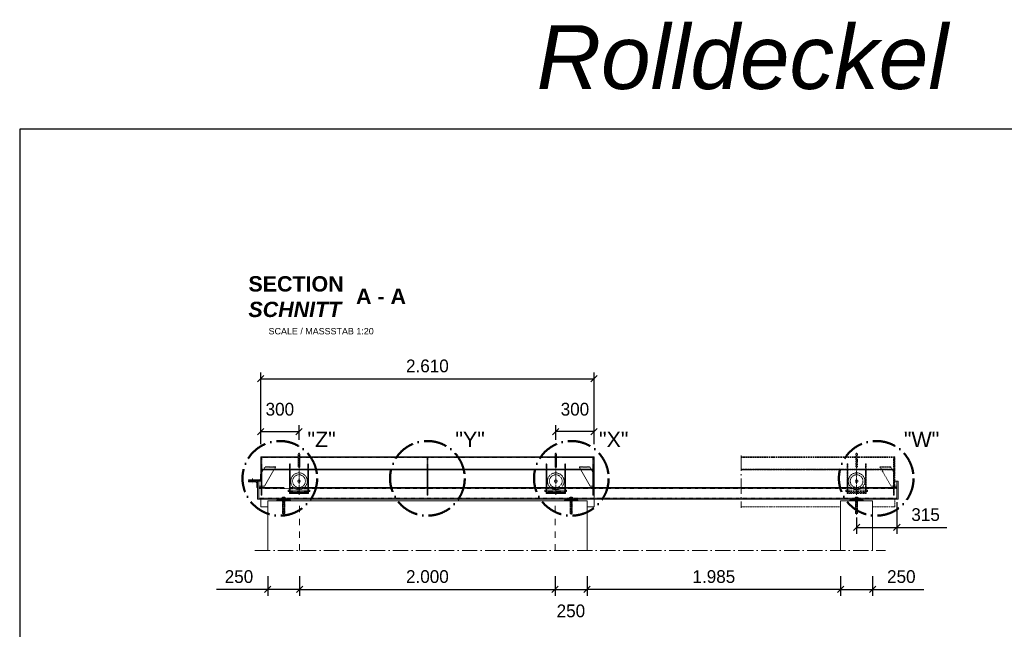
# Model space of a CAD drawing. Header units: millimetres. Extents: x -74592 to 26668, y -531 to 21180.
# Tile 13 of 27: x 11253 to 18961, y 16406 to 21180. Entities that reach past the tile are written whole.
import ezdxf

# ---------------------------------------------------------------- set-up
doc = ezdxf.new("R2010")
doc.units = ezdxf.units.MM
doc.linetypes.add('ACAD_ISO10W100', pattern=[18, 12, -3, 0, -3])
doc.linetypes.add('JIS_02_1.0', pattern=[2, 1, -1])
doc.layers.add('Bemaßung', color=7, linetype='Continuous', lineweight=9)
doc.layers.add('Beschriftung', color=7, linetype='Continuous', lineweight=9)
doc.styles.add('LBB3.5M1000', font='isocp.shx', dxfattribs={"height": 3.5})
doc.dimstyles.new('DIN', dxfattribs={"dimtxt": 2.5, "dimasz": 2.5, "dimexe": 1.25, "dimexo": 0.625, "dimtad": 1, "dimtih": 1, "dimdec": 4, "dimdsep": 46, "dimlunit": 6, "dimtxsty": 'Standard', "dimcen": 2.5, "dimadec": 0, "dimazin": 0, "dimtfac": 1, "dimtdec": 4, "dimtmove": 0, "dimatfit": 3, "dimfxl": 0, "dimtvp": 1, "dimtolj": 1, "dimtzin": 0, "dimarcsym": 0})

# ---------------------------------------------------------------- blocks, each defined once
blk = doc.blocks.new('_Oblique')
at = {"color": 0, "linetype": 'ByBlock', "lineweight": -2}
blk.add_line((-0.5, -0.5), (0.5, 0.5), dxfattribs=at)
blk = doc.blocks.new('*D78')
at = {"layer": 'Bemaßung', "color": 0, "lineweight": -2, "transparency": 16777216}
for p, q in [((13194.3, 16821.9), (13194.3, 16668.2)), ((13444.3, 16821.9), (13444.3, 16668.2)), ((13194.3, 16718.2), (12794.3, 16718.2)), ((13444.3, 16718.2), (13194.3, 16718.2))]:
    blk.add_line(p, q, dxfattribs=at)
at = {"layer": 'DEFPOINTS', "color": 0, "transparency": 16777216}
for p in [(13194.3, 17021.9), (13444.3, 17021.9), (13444.3, 16718.2)]:
    blk.add_point(p, dxfattribs=at)
at = {"layer": 'Bemaßung', "color": 0, "lineweight": -2, "transparency": 16777216, "xscale": 50, "yscale": 50, "zscale": 50, "rotation": 180}
blk.add_blockref('_Oblique', (13194.3, 16718.2), dxfattribs=at)
at = {"layer": 'Bemaßung', "color": 0, "lineweight": -2, "transparency": 16777216, "xscale": 50, "yscale": 50, "zscale": 50}
blk.add_blockref('_Oblique', (13444.3, 16718.2), dxfattribs=at)
at = {"layer": 'Bemaßung', "color": 0, "transparency": 16777216, "insert": (12969.3, 16818.2), "char_height": 100, "attachment_point": 5}
blk.add_mtext('\\A1;250', dxfattribs=at)
blk = doc.blocks.new('*D79')
at = {"layer": 'Bemaßung', "color": 0, "lineweight": -2, "transparency": 16777216}
for p, q in [((13444.3, 16821.9), (13444.3, 16668.2)), ((15444.3, 16821.9), (15444.3, 16668.2)), ((13444.3, 16718.2), (15444.3, 16718.2))]:
    blk.add_line(p, q, dxfattribs=at)
at = {"layer": 'DEFPOINTS', "color": 0, "transparency": 16777216}
for p in [(13444.3, 17021.9), (15444.3, 17021.9), (15444.3, 16718.2)]:
    blk.add_point(p, dxfattribs=at)
at = {"layer": 'Bemaßung', "color": 0, "lineweight": -2, "transparency": 16777216, "xscale": 50, "yscale": 50, "zscale": 50, "rotation": 180}
blk.add_blockref('_Oblique', (13444.3, 16718.2), dxfattribs=at)
at = {"layer": 'Bemaßung', "color": 0, "lineweight": -2, "transparency": 16777216, "xscale": 50, "yscale": 50, "zscale": 50}
blk.add_blockref('_Oblique', (15444.3, 16718.2), dxfattribs=at)
at = {"layer": 'Bemaßung', "color": 0, "transparency": 16777216, "insert": (14444.3, 16818.2), "char_height": 100, "attachment_point": 5}
blk.add_mtext('\\A1;2.000', dxfattribs=at)
blk = doc.blocks.new('*D80')
at = {"layer": 'Bemaßung', "color": 0, "lineweight": -2, "transparency": 16777216}
for p, q in [((15444.3, 16821.9), (15444.3, 16668.2)), ((15694.3, 16821.9), (15694.3, 16668.2)), ((15444.3, 16718.2), (15694.3, 16718.2))]:
    blk.add_line(p, q, dxfattribs=at)
at = {"layer": 'DEFPOINTS', "color": 0, "transparency": 16777216}
for p in [(15444.3, 17021.9), (15694.3, 17021.9), (15694.3, 16718.2)]:
    blk.add_point(p, dxfattribs=at)
at = {"layer": 'Bemaßung', "color": 0, "lineweight": -2, "transparency": 16777216, "xscale": 50, "yscale": 50, "zscale": 50, "rotation": 180}
blk.add_blockref('_Oblique', (15444.3, 16718.2), dxfattribs=at)
at = {"layer": 'Bemaßung', "color": 0, "lineweight": -2, "transparency": 16777216, "xscale": 50, "yscale": 50, "zscale": 50}
blk.add_blockref('_Oblique', (15694.3, 16718.2), dxfattribs=at)
at = {"layer": 'Bemaßung', "color": 0, "transparency": 16777216, "insert": (15567.6, 16549.4), "char_height": 100, "attachment_point": 5}
blk.add_mtext('\\A1;250', dxfattribs=at)
blk = doc.blocks.new('*D81')
at = {"layer": 'Bemaßung', "color": 0, "lineweight": -2, "transparency": 16777216}
for p, q in [((15694.3, 16821.9), (15694.3, 16668.2)), ((17679.3, 16821.9), (17679.3, 16668.2)), ((17679.3, 16718.2), (15694.3, 16718.2))]:
    blk.add_line(p, q, dxfattribs=at)
at = {"layer": 'DEFPOINTS', "color": 0, "transparency": 16777216}
for p in [(15694.3, 17021.9), (17679.3, 17021.9), (15694.3, 16718.2)]:
    blk.add_point(p, dxfattribs=at)
at = {"layer": 'Bemaßung', "color": 0, "lineweight": -2, "transparency": 16777216, "xscale": 50, "yscale": 50, "zscale": 50, "rotation": 180}
blk.add_blockref('_Oblique', (15694.3, 16718.2), dxfattribs=at)
at = {"layer": 'Bemaßung', "color": 0, "lineweight": -2, "transparency": 16777216, "xscale": 50, "yscale": 50, "zscale": 50}
blk.add_blockref('_Oblique', (17679.3, 16718.2), dxfattribs=at)
at = {"layer": 'Bemaßung', "color": 0, "transparency": 16777216, "insert": (16686.8, 16818.2), "char_height": 100, "attachment_point": 5}
blk.add_mtext('\\A1;1.985', dxfattribs=at)
blk = doc.blocks.new('*D144')
at = {"layer": 'Bemaßung', "color": 0, "lineweight": -2, "transparency": 16777216}
for p, q in [((13139.3, 17855.9), (13139.3, 18003.8)), ((13439.3, 17888.7), (13439.3, 18003.8)), ((13139.3, 17953.8), (13439.3, 17953.8))]:
    blk.add_line(p, q, dxfattribs=at)
at = {"layer": 'DEFPOINTS', "color": 0, "transparency": 16777216}
for p in [(13439.3, 17953.8), (13139.3, 17755.9), (13439.3, 17788.7)]:
    blk.add_point(p, dxfattribs=at)
at = {"layer": 'Bemaßung', "color": 0, "lineweight": -2, "transparency": 16777216, "xscale": 50, "yscale": 50, "zscale": 50, "rotation": 180}
blk.add_blockref('_Oblique', (13139.3, 17953.8), dxfattribs=at)
at = {"layer": 'Bemaßung', "color": 0, "lineweight": -2, "transparency": 16777216, "xscale": 50, "yscale": 50, "zscale": 50}
blk.add_blockref('_Oblique', (13439.3, 17953.8), dxfattribs=at)
at = {"layer": 'Bemaßung', "color": 0, "transparency": 16777216, "insert": (13289.3, 18128.8), "char_height": 100, "attachment_point": 5}
blk.add_mtext('\\A1;300', dxfattribs=at)
blk = doc.blocks.new('*D145')
at = {"layer": 'Bemaßung', "color": 0, "lineweight": -2, "transparency": 16777216}
for p, q in [((13139.3, 17855.9), (13139.3, 18417.7)), ((13139.3, 18367.7), (15749.3, 18367.7)), ((15749.3, 17855.9), (15749.3, 18417.7))]:
    blk.add_line(p, q, dxfattribs=at)
at = {"layer": 'DEFPOINTS', "color": 0, "transparency": 16777216}
for p in [(15749.3, 18367.7), (13139.3, 17755.9), (15749.3, 17755.9)]:
    blk.add_point(p, dxfattribs=at)
at = {"layer": 'Bemaßung', "color": 0, "lineweight": -2, "transparency": 16777216, "xscale": 50, "yscale": 50, "zscale": 50, "rotation": 180}
blk.add_blockref('_Oblique', (13139.3, 18367.7), dxfattribs=at)
at = {"layer": 'Bemaßung', "color": 0, "lineweight": -2, "transparency": 16777216, "xscale": 50, "yscale": 50, "zscale": 50}
blk.add_blockref('_Oblique', (15749.3, 18367.7), dxfattribs=at)
at = {"layer": 'Bemaßung', "color": 0, "transparency": 16777216, "insert": (14444.3, 18467.7), "char_height": 100, "attachment_point": 5}
blk.add_mtext('\\A1;2.610', dxfattribs=at)
blk = doc.blocks.new('*D82')
at = {"layer": 'Bemaßung', "color": 0, "lineweight": -2, "transparency": 16777216}
for p, q in [((15449.3, 17888.7), (15449.3, 18003.8)), ((15749.3, 17855.9), (15749.3, 18003.8)), ((15749.3, 17953.8), (15449.3, 17953.8))]:
    blk.add_line(p, q, dxfattribs=at)
at = {"layer": 'DEFPOINTS', "color": 0, "transparency": 16777216}
for p in [(15449.3, 17953.8), (15449.3, 17788.7), (15749.3, 17755.9)]:
    blk.add_point(p, dxfattribs=at)
at = {"layer": 'Bemaßung', "color": 0, "lineweight": -2, "transparency": 16777216, "xscale": 50, "yscale": 50, "zscale": 50, "rotation": 180}
blk.add_blockref('_Oblique', (15449.3, 17953.8), dxfattribs=at)
at = {"layer": 'Bemaßung', "color": 0, "lineweight": -2, "transparency": 16777216, "xscale": 50, "yscale": 50, "zscale": 50}
blk.add_blockref('_Oblique', (15749.3, 17953.8), dxfattribs=at)
at = {"layer": 'Bemaßung', "color": 0, "transparency": 16777216, "insert": (15599.3, 18128.8), "char_height": 100, "attachment_point": 5}
blk.add_mtext('\\A1;300', dxfattribs=at)
blk = doc.blocks.new('*D83')
at = {"layer": 'Bemaßung', "color": 0, "lineweight": -2, "transparency": 16777216}
for p, q in [((18119.3, 17400.9), (18119.3, 17153.5)), ((17804.3, 17280.9), (17804.3, 17153.5)), ((17804.3, 17203.5), (18119.3, 17203.5)), ((18119.3, 17203.5), (18511, 17203.5))]:
    blk.add_line(p, q, dxfattribs=at)
at = {"layer": 'DEFPOINTS', "color": 0, "transparency": 16777216}
for p in [(18119.3, 17425.9), (17804.3, 17305.9), (17804.3, 17203.5)]:
    blk.add_point(p, dxfattribs=at)
at = {"layer": 'Bemaßung', "color": 0, "lineweight": -2, "transparency": 16777216, "xscale": 50, "yscale": 50, "zscale": 50, "rotation": 180}
blk.add_blockref('_Oblique', (17804.3, 17203.5), dxfattribs=at)
at = {"layer": 'Bemaßung', "color": 0, "lineweight": -2, "transparency": 16777216, "xscale": 50, "yscale": 50, "zscale": 50}
blk.add_blockref('_Oblique', (18119.3, 17203.5), dxfattribs=at)
at = {"layer": 'Bemaßung', "color": 0, "transparency": 16777216, "insert": (18344.3, 17303.5), "char_height": 100, "attachment_point": 5}
blk.add_mtext('\\A1;315', dxfattribs=at)
blk = doc.blocks.new('*D143')
at = {"layer": 'Bemaßung', "color": 0, "lineweight": -2, "transparency": 16777216}
for p, q in [((17679.3, 16821.9), (17679.3, 16668.2)), ((17929.3, 16821.9), (17929.3, 16668.2)), ((17679.3, 16718.2), (17929.3, 16718.2)), ((17929.3, 16718.2), (18329.3, 16718.2))]:
    blk.add_line(p, q, dxfattribs=at)
at = {"layer": 'DEFPOINTS', "color": 0, "transparency": 16777216}
for p in [(17679.3, 17021.9), (17929.3, 17021.9), (17679.3, 16718.2)]:
    blk.add_point(p, dxfattribs=at)
at = {"layer": 'Bemaßung', "color": 0, "lineweight": -2, "transparency": 16777216, "xscale": 50, "yscale": 50, "zscale": 50, "rotation": 180}
blk.add_blockref('_Oblique', (17679.3, 16718.2), dxfattribs=at)
at = {"layer": 'Bemaßung', "color": 0, "lineweight": -2, "transparency": 16777216, "xscale": 50, "yscale": 50, "zscale": 50}
blk.add_blockref('_Oblique', (17929.3, 16718.2), dxfattribs=at)
at = {"layer": 'Bemaßung', "color": 0, "transparency": 16777216, "insert": (18154.3, 16818.2), "char_height": 100, "attachment_point": 5}
blk.add_mtext('\\A1;250', dxfattribs=at)

msp = doc.modelspace()

# ---------------------------------------------------------------- hatches: boundary and pattern name
at = {"lineweight": 5}
h = msp.add_hatch(dxfattribs=at)
h.set_pattern_fill('ANSI31', color=0)
h.set_pattern_definition([(45, (-126903.8346, 54360.634), (-2.24506403, 2.24506403), [])])
h.paths.add_polyline_path([(13139.31509, 17653.6101), (15749.31509, 17653.6101), (15749.31509, 17658.6101), (13139.31509, 17658.6101)])
h = msp.add_hatch(dxfattribs=at)
h.set_pattern_fill('ANSI31', color=0, angle=90)
h.set_pattern_definition([(135, (-126903.8346, 54360.634), (-2.24506403, -2.24506403), [])])
h.paths.add_polyline_path([(13149.31509, 17653.6101), (13144.31509, 17653.6101), (13144.31509, 17455.85611), (13149.31509, 17455.85611)])
h = msp.add_hatch(dxfattribs=at)
h.set_pattern_fill('ANSI31', color=0, angle=90)
h.set_pattern_definition([(135, (-128748.8346, 54360.634), (-2.24506403, -2.24506403), [])])
h.paths.add_polyline_path([(13364.31509, 17653.6101), (13369.31509, 17653.6101), (13369.31509, 17477.57979), (13364.31509, 17477.57979)])
h.paths.add_polyline_path([(13509.31509, 17653.6101), (13514.31509, 17653.6101), (13514.31509, 17477.57979), (13509.31509, 17477.57979)])
h = msp.add_hatch(dxfattribs=at)
h.set_pattern_fill('ANSI31', color=0, angle=90)
h.set_pattern_definition([(135, (-125606.3346, 54360.634), (-2.24506403, -2.24506403), [])])
h.paths.add_polyline_path([(14446.81509, 17653.6101), (14441.81509, 17653.6101), (14441.81509, 17455.85611), (14446.81509, 17455.85611)])
h = msp.add_hatch(dxfattribs=at)
h.set_pattern_fill('ANSI31', color=0, angle=90)
h.set_pattern_definition([(135, (-128638.8346, 54360.634), (-2.24506403, -2.24506403), [])])
h.paths.add_polyline_path([(15524.31509, 17653.6101), (15519.31509, 17653.6101), (15519.31509, 17477.57979), (15524.31509, 17477.57979)])
h.paths.add_polyline_path([(15379.31509, 17653.6101), (15374.31509, 17653.6101), (15374.31509, 17477.57979), (15379.31509, 17477.57979)])
h = msp.add_hatch(dxfattribs=at)
h.set_pattern_fill('ANSI31', color=0, angle=90)
h.set_pattern_definition([(135, (-126703.8346, 54360.634), (-2.24506403, -2.24506403), [])])
h.paths.add_polyline_path([(15739.31509, 17653.6101), (15744.31509, 17653.6101), (15744.31509, 17455.85611), (15739.31509, 17455.85611)])
at = {"linetype": 'ACAD_ISO10W100', "lineweight": 5}
h = msp.add_hatch(dxfattribs=at)
h.set_pattern_fill('ANSI31', color=256)
h.set_pattern_definition([(45, (-126553.8346, 54615.6315), (-2.24506403, 2.24506403), [])])
h.paths.add_polyline_path([(16899.31509, 17658.6101), (16899.31509, 17653.6101), (18104.31509, 17653.6101), (18104.31509, 17658.6101)])
h = msp.add_hatch(dxfattribs=at)
h.set_pattern_fill('ANSI31', color=256, angle=90)
h.set_pattern_definition([(135, (-126283.8346, 54360.634), (-2.24506403, -2.24506403), [])])
h.paths.add_polyline_path([(17879.31509, 17653.6101), (17874.31509, 17653.6101), (17874.31509, 17477.57979), (17879.31509, 17477.57979)])
h.paths.add_polyline_path([(17734.31509, 17653.6101), (17729.31509, 17653.6101), (17729.31509, 17477.57979), (17734.31509, 17477.57979)])
h = msp.add_hatch(dxfattribs=at)
h.set_pattern_fill('ANSI31', color=256, angle=90)
h.set_pattern_definition([(135, (-124348.8346, 54360.634), (-2.24506403, -2.24506403), [])])
h.paths.add_polyline_path([(18094.31509, 17653.6101), (18099.31509, 17653.6101), (18099.31509, 17455.85611), (18094.31509, 17455.85611)])
at = {"lineweight": 5}
h = msp.add_hatch(dxfattribs=at)
h.set_pattern_fill('ANSI31', color=256, scale=0.5)
h.set_pattern_definition([(45, (-126898.8346, 54615.6315), (-1.122532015, 1.122532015), [])])
h.paths.add_polyline_path([(13060.31509, 17576.85611), (13048.23654, 17576.85611), (13049.71737, 17574.73988), (13048.63494, 17571.49118), (13048.36286, 17570.85611), (13060.31509, 17570.85611)])
h.paths.add_polyline_path([(13098.91282, 17574.73988), (13100.39364, 17576.85611), (13088.31509, 17576.85611), (13088.31509, 17570.85611), (13100.26732, 17570.85611), (13099.99525, 17571.49118)])
h = msp.add_hatch(dxfattribs=at)
h.set_pattern_fill('ANSI31', color=256, scale=0.5, angle=90)
h.set_pattern_definition([(135, (-126898.8346, 54615.6315), (-1.122532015, -1.122532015), [])])
h.paths.add_polyline_path([(13060.31509, 17565.85611), (13048.5976, 17565.85611), (13050.25858, 17563.6405), (13053.50603, 17561.47486), (13054.22522, 17559.85611), (13060.31509, 17559.85611)])
h.paths.add_polyline_path([(13098.3716, 17563.6405), (13100.03259, 17565.85611), (13088.31509, 17565.85611), (13088.31509, 17559.85611), (13094.40496, 17559.85611), (13095.12415, 17561.47486)])

# ---------------------------------------------------------------- linework, layer by layer
at = {"lineweight": 9}
for p, q in [((13139.31509, 17619.8056), (13139.31509, 17755.85611)), ((13139.31509, 17755.85611), (13433.31509, 17755.85611)), ((13433.31509, 17777.68688), (13433.31509, 17677.68688)), ((13445.31509, 17677.68688), (13445.31509, 17777.68688)), ((13445.31509, 17755.85611), (15749.31509, 17755.85611)), ((15443.31509, 17677.68688), (15443.31509, 17777.68688)), ((15455.31509, 17777.68688), (15455.31509, 17677.68688)), ((15749.31509, 17755.85611), (15500.31509, 17755.85611)), ((15749.31509, 17425.85611), (15749.31509, 17755.85611)), ((13144.31509, 17653.6101), (13144.31509, 17455.85611)), ((13149.31509, 17455.85611), (13149.31509, 17653.6101)), ((13149.31509, 17636.28959), (13159.31509, 17653.6101)), ((13169.31509, 17525.85611), (13243.07389, 17653.6101)), ((14441.81509, 17653.6101), (14441.81509, 17455.85611)), ((14446.81509, 17455.85611), (14446.81509, 17653.6101)), ((15719.31509, 17525.85611), (15645.55629, 17653.6101)), ((15739.31509, 17636.28959), (15729.31509, 17653.6101)), ((15739.31509, 17455.85611), (15739.31509, 17653.6101)), ((15744.31509, 17653.6101), (15744.31509, 17455.85611)), ((13060.31509, 17570.85611), (13060.31509, 17576.85611)), ((13088.31509, 17570.85611), (13088.31509, 17576.85611)), ((13060.31509, 17559.85611), (13060.31509, 17565.85611)), ((13088.31509, 17559.85611), (13088.31509, 17565.85611)), ((13114.31509, 17425.85611), (13114.31509, 17565.85611)), ((13114.31509, 17565.85611), (13124.31509, 17565.85611)), ((13124.31509, 17565.85611), (13124.31509, 17515.85611)), ((13124.31509, 17565.85611), (13144.31509, 17565.85611)), ((13144.31509, 17525.85611), (13124.31509, 17525.85611)), ((13124.31509, 17425.85611), (13124.31509, 17515.85611)), ((13124.31509, 17515.85611), (13144.31509, 17515.85611)), ((13139.31509, 17565.85611), (13139.31509, 17570.85611)), ((13139.31509, 17515.85611), (13139.31509, 17525.85611)), ((13149.31509, 17525.85611), (13169.31509, 17525.85611)), ((13149.31509, 17515.85611), (13324.31509, 17515.85611)), ((13469.31509, 17515.85611), (15739.31509, 17515.85611)), ((16387.90944, 17515.85611), (15564.31509, 17515.85611)), ((15739.31509, 17525.85611), (15719.31509, 17525.85611)), ((16387.90944, 17515.85611), (17729.31509, 17515.85611)), ((18094.31509, 17515.85611), (17879.31509, 17515.85611)), ((18119.31509, 17565.85611), (18099.31509, 17565.85611)), ((18099.31509, 17565.85611), (18099.31509, 17525.85611)), ((18099.31509, 17525.85611), (18119.31509, 17525.85611)), ((18099.31509, 17515.85611), (18119.31509, 17515.85611)), ((18129.31509, 17565.85611), (18119.31509, 17565.85611)), ((18119.31509, 17565.85611), (18119.31509, 17515.85611)), ((18119.31509, 17515.85611), (18119.31509, 17425.85611)), ((18129.31509, 17425.85611), (18129.31509, 17565.85611)), ((13124.31509, 17425.85611), (13114.31509, 17425.85611)), ((16387.90944, 17425.85611), (13124.31509, 17425.85611)), ((13139.31509, 17365.85611), (13139.31509, 17425.85611)), ((13144.31509, 17455.85611), (13149.31509, 17455.85611)), ((13269.31509, 17425.85611), (13269.31509, 17415.85611)), ((13369.31509, 17415.85611), (13369.31509, 17425.85611)), ((14441.81509, 17455.85611), (14446.81509, 17455.85611)), ((15519.31509, 17425.85611), (15519.31509, 17415.85611)), ((15619.31509, 17415.85611), (15619.31509, 17425.85611)), ((15744.31509, 17455.85611), (15739.31509, 17455.85611)), ((15749.31509, 17365.85611), (15749.31509, 17425.85611)), ((18119.31509, 17425.85611), (16387.90944, 17425.85611)), ((17754.31509, 17425.85611), (17754.31509, 17415.85611)), ((17854.31509, 17415.85611), (17854.31509, 17425.85611)), ((18119.31509, 17425.85611), (18129.31509, 17425.85611)), ((13194.31509, 17365.85611), (13139.31509, 17365.85611)), ((13194.31509, 17021.85987), (13194.31509, 17410.85611)), ((15694.31509, 17410.85611), (13194.31509, 17410.85611)), ((13269.31509, 17415.85611), (13264.31509, 17410.85611)), ((13269.31509, 17415.85611), (13369.31509, 17415.85611)), ((13369.31509, 17415.85611), (13374.31509, 17410.85611)), ((15694.31509, 17410.85611), (15444.31509, 17410.85611)), ((15519.31509, 17415.85611), (15514.31509, 17410.85611)), ((15519.31509, 17415.85611), (15619.31509, 17415.85611)), ((15619.31509, 17415.85611), (15624.31509, 17410.85611)), ((15694.31509, 17021.85987), (15694.31509, 17410.85611)), ((15694.31509, 17365.85611), (15749.31509, 17365.85611)), ((17754.31509, 17415.85611), (17749.31509, 17410.85611)), ((17754.31509, 17415.85611), (17854.31509, 17415.85611)), ((17854.31509, 17415.85611), (17859.31509, 17410.85611))]:
    msp.add_line(p, q, dxfattribs=at)
at = {"linetype": 'JIS_02_1.0', "lineweight": 5, "ltscale": 2}
for p, q in [((13139.31509, 17750.85611), (13433.31509, 17750.85611)), ((13144.31509, 17653.6101), (13144.31509, 17750.85611)), ((13149.31509, 17653.6101), (13149.31509, 17750.85611)), ((13445.31509, 17750.85611), (15749.31509, 17750.85611)), ((14441.81509, 17653.6101), (14441.81509, 17750.85611)), ((14446.81509, 17653.6101), (14446.81509, 17750.85611)), ((15749.31509, 17750.85611), (15500.31509, 17750.85611)), ((15739.31509, 17653.6101), (15739.31509, 17750.85611)), ((15744.31509, 17653.6101), (15744.31509, 17750.85611)), ((13159.31509, 17653.6101), (13173.2067, 17677.67106)), ((13256.25866, 17676.44679), (13172.49986, 17676.44679)), ((13256.9655, 17677.67106), (13173.2067, 17677.67106)), ((13243.07389, 17653.6101), (13256.9655, 17677.67106)), ((13364.31509, 17685.23631), (13369.31509, 17685.23631)), ((13509.31509, 17685.23631), (13514.31509, 17685.23631)), ((15379.31509, 17685.23631), (15374.31509, 17685.23631)), ((15524.31509, 17685.23631), (15519.31509, 17685.23631)), ((15631.66469, 17677.67106), (15715.42348, 17677.67106)), ((15645.55629, 17653.6101), (15631.66469, 17677.67106)), ((15632.37152, 17676.44679), (15716.13032, 17676.44679)), ((15729.31509, 17653.6101), (15715.42348, 17677.67106)), ((13124.31509, 17508.75611), (16387.90944, 17508.75611)), ((13364.31509, 17515.85611), (13514.31509, 17515.85611)), ((15524.31509, 17515.85611), (15374.31509, 17515.85611)), ((16387.90944, 17508.75611), (18119.31509, 17508.75611)), ((13305.91509, 17432.95611), (13124.31509, 17432.95611)), ((13310.81509, 17410.85611), (13310.81509, 17428.85611)), ((13311.31509, 17312.35611), (13311.31509, 17439.35611)), ((13312.54009, 17311.92105), (13312.54009, 17436.85611)), ((13326.09009, 17311.92105), (13326.09009, 17436.85611)), ((13327.31509, 17312.35611), (13327.31509, 17439.35611)), ((13327.81509, 17410.85611), (13327.81509, 17428.85611)), ((16387.90944, 17432.95611), (13332.71509, 17432.95611)), ((13364.31509, 17494.2164), (13514.31509, 17494.2164)), ((13364.31509, 17484.2164), (13514.31509, 17484.2164)), ((15524.31509, 17494.2164), (15374.31509, 17494.2164)), ((15524.31509, 17484.2164), (15374.31509, 17484.2164)), ((15560.81509, 17410.85611), (15560.81509, 17428.85611)), ((15561.31509, 17312.35611), (15561.31509, 17439.35611)), ((15562.54009, 17311.92105), (15562.54009, 17436.85611)), ((15576.09009, 17311.92105), (15576.09009, 17436.85611)), ((15577.31509, 17312.35611), (15577.31509, 17439.35611)), ((15577.81509, 17410.85611), (15577.81509, 17428.85611)), ((17790.91509, 17432.95611), (16387.90944, 17432.95611)), ((17795.81509, 17410.85611), (17795.81509, 17428.85611)), ((17796.31509, 17312.35611), (17796.31509, 17439.35611)), ((17797.54009, 17311.92105), (17797.54009, 17436.85611)), ((17811.09009, 17311.92105), (17811.09009, 17436.85611)), ((17812.31509, 17312.35611), (17812.31509, 17439.35611)), ((17812.81509, 17410.85611), (17812.81509, 17428.85611)), ((18119.31509, 17432.95611), (17817.71509, 17432.95611)), ((13311.31509, 17312.35611), (13327.31509, 17312.35611)), ((15561.31509, 17312.35611), (15577.31509, 17312.35611)), ((17796.31509, 17312.35611), (17812.31509, 17312.35611))]:
    msp.add_line(p, q, dxfattribs=at)
at = {"linetype": 'ACAD_ISO10W100', "lineweight": 5}
for p, q in [((13439.31509, 17788.68688), (13439.31509, 17460.06998)), ((15449.31509, 17788.68688), (15449.31509, 17460.06998)), ((17798.31509, 17755.85611), (16899.31509, 17755.85611)), ((17798.31509, 17750.85611), (16899.31509, 17750.85611)), ((17798.31509, 17677.68688), (17798.31509, 17777.68688)), ((17804.31509, 17788.68688), (17804.31509, 17460.06998)), ((17810.31509, 17777.68688), (17810.31509, 17677.68688)), ((18104.31509, 17755.85611), (17810.31509, 17755.85611)), ((18104.31509, 17750.85611), (17810.31509, 17750.85611)), ((18094.31509, 17653.6101), (18094.31509, 17750.85611)), ((18099.31509, 17653.6101), (18099.31509, 17750.85611)), ((18104.31509, 17515.85611), (18104.31509, 17755.85611)), ((17734.31509, 17685.23631), (17729.31509, 17685.23631)), ((17879.31509, 17685.23631), (17874.31509, 17685.23631)), ((17986.66469, 17677.67106), (18070.42348, 17677.67106)), ((18000.55629, 17653.6101), (17986.66469, 17677.67106)), ((17987.37152, 17676.44679), (18071.13032, 17676.44679)), ((18074.31509, 17525.85611), (18000.55629, 17653.6101)), ((18084.31509, 17653.6101), (18070.42348, 17677.67106)), ((18094.31509, 17636.28959), (18084.31509, 17653.6101)), ((18094.31509, 17455.85611), (18094.31509, 17653.6101)), ((18099.31509, 17653.6101), (18099.31509, 17455.85611)), ((13074.31509, 17586.85611), (13074.31509, 17549.85611)), ((17879.31509, 17515.85611), (17729.31509, 17515.85611)), ((18094.31509, 17525.85611), (18074.31509, 17525.85611)), ((13319.31509, 17305.85611), (13319.31509, 17443.91711)), ((15569.31509, 17305.85611), (15569.31509, 17443.91711)), ((17879.31509, 17494.2164), (17729.31509, 17494.2164)), ((17879.31509, 17484.2164), (17729.31509, 17484.2164)), ((17804.31509, 17305.85611), (17804.31509, 17443.91711)), ((18099.31509, 17455.85611), (18094.31509, 17455.85611)), ((18104.31509, 17365.85611), (18104.31509, 17425.85611)), ((16899.31509, 17365.85611), (17679.31509, 17365.85611)), ((17929.31509, 17365.85611), (18104.31509, 17365.85611))]:
    msp.add_line(p, q, dxfattribs=at)
at = {"linetype": 'ACAD_ISO10W100', "lineweight": 9, "ltscale": 10}
for p, q in [((16899.31509, 17765.85611), (16899.31509, 17355.85611)), ((13094.31509, 17021.85987), (18029.31509, 17021.85987))]:
    msp.add_line(p, q, dxfattribs=at)
at = {"linetype": 'Continuous', "lineweight": 9}
for p, q in [((13304.31509, 17425.85611), (13304.31509, 17428.85611)), ((13304.31509, 17428.85611), (13334.31509, 17428.85611)), ((13305.91509, 17429.85611), (13305.91509, 17435.85611)), ((13309.37929, 17436.85611), (13329.25089, 17436.85611)), ((13311.31509, 17439.35611), (13327.31509, 17439.35611)), ((13311.31509, 17439.35611), (13311.31509, 17436.85611)), ((13312.54009, 17439.79121), (13312.54009, 17436.85611)), ((13312.84329, 17429.85611), (13312.84329, 17435.85611)), ((13325.78689, 17429.85611), (13325.78689, 17435.85611)), ((13326.09009, 17439.79121), (13326.09009, 17436.85611)), ((13327.31509, 17439.35611), (13327.31509, 17436.85611)), ((13332.71509, 17429.85611), (13332.71509, 17435.85611)), ((13334.31509, 17425.85611), (13334.31509, 17428.85611)), ((15554.31509, 17425.85611), (15554.31509, 17428.85611)), ((15554.31509, 17428.85611), (15584.31509, 17428.85611)), ((15555.91509, 17429.85611), (15555.91509, 17435.85611)), ((15559.37929, 17436.85611), (15579.25089, 17436.85611)), ((15561.31509, 17439.35611), (15577.31509, 17439.35611)), ((15561.31509, 17439.35611), (15561.31509, 17436.85611)), ((15562.54009, 17439.79121), (15562.54009, 17436.85611)), ((15562.84329, 17429.85611), (15562.84329, 17435.85611)), ((15575.78689, 17429.85611), (15575.78689, 17435.85611)), ((15576.09009, 17439.79121), (15576.09009, 17436.85611)), ((15577.31509, 17439.35611), (15577.31509, 17436.85611)), ((15582.71509, 17429.85611), (15582.71509, 17435.85611)), ((15584.31509, 17425.85611), (15584.31509, 17428.85611)), ((17789.31509, 17425.85611), (17789.31509, 17428.85611)), ((17789.31509, 17428.85611), (17819.31509, 17428.85611)), ((17790.91509, 17429.85611), (17790.91509, 17435.85611)), ((17794.37929, 17436.85611), (17814.25089, 17436.85611)), ((17796.31509, 17439.35611), (17812.31509, 17439.35611)), ((17796.31509, 17439.35611), (17796.31509, 17436.85611)), ((17797.54009, 17439.79121), (17797.54009, 17436.85611)), ((17797.84329, 17429.85611), (17797.84329, 17435.85611)), ((17810.78689, 17429.85611), (17810.78689, 17435.85611)), ((17811.09009, 17439.79121), (17811.09009, 17436.85611)), ((17812.31509, 17439.35611), (17812.31509, 17436.85611)), ((17817.71509, 17429.85611), (17817.71509, 17435.85611)), ((17819.31509, 17425.85611), (17819.31509, 17428.85611))]:
    msp.add_line(p, q, dxfattribs=at)
at = {"linetype": 'JIS_02_1.0', "lineweight": 9, "ltscale": 50}
for p, q in [((13444.31509, 17021.85987), (13444.31509, 17410.85611)), ((15444.31509, 17021.85987), (15444.31509, 17410.85611))]:
    msp.add_line(p, q, dxfattribs=at)
at = {"color": 1}
msp.add_lwpolyline([(11252.74643, 9454.89109), (26668.25719, 9454.89109), (26668.25719, 20323.5409), (11252.74643, 20323.5409)], close=True, dxfattribs=at)
at = {"lineweight": 9}
for points in [[(13139.31509, 17653.6101), (15749.31509, 17653.6101), (15749.31509, 17658.6101), (13139.31509, 17658.6101)], [(13364.31509, 17653.6101), (13369.31509, 17653.6101), (13369.31509, 17477.57979), (13364.31509, 17477.57979)], [(13509.31509, 17653.6101), (13514.31509, 17653.6101), (13514.31509, 17477.57979), (13509.31509, 17477.57979)], [(15379.31509, 17653.6101), (15374.31509, 17653.6101), (15374.31509, 17477.57979), (15379.31509, 17477.57979)], [(15524.31509, 17653.6101), (15519.31509, 17653.6101), (15519.31509, 17477.57979), (15524.31509, 17477.57979)], [(13364.31509, 17470.57979), (13514.31509, 17470.57979), (13514.31509, 17477.57979), (13364.31509, 17477.57979)], [(15524.31509, 17470.57979), (15374.31509, 17470.57979), (15374.31509, 17477.57979), (15524.31509, 17477.57979)]]:
    msp.add_lwpolyline(points, close=True, dxfattribs=at)
at = {"linetype": 'JIS_02_1.0', "lineweight": 5, "ltscale": 2}
for points in [[(13364.31509, 17653.6101), (13364.31509, 17700.85611), (13369.31509, 17700.85611), (13369.31509, 17653.6101)], [(13509.31509, 17653.6101), (13509.31509, 17700.85611), (13514.31509, 17700.85611), (13514.31509, 17653.6101)], [(15379.31509, 17653.6101), (15379.31509, 17700.85611), (15374.31509, 17700.85611), (15374.31509, 17653.6101)], [(15524.31509, 17653.6101), (15524.31509, 17700.85611), (15519.31509, 17700.85611), (15519.31509, 17653.6101)]]:
    msp.add_lwpolyline(points, dxfattribs=at)
at = {"linetype": 'ACAD_ISO10W100', "lineweight": 5}
for points in [[(16899.31509, 17653.6101), (18104.31509, 17653.6101), (18104.31509, 17658.6101), (16899.31509, 17658.6101)], [(17734.31509, 17653.6101), (17734.31509, 17700.85611), (17729.31509, 17700.85611), (17729.31509, 17653.6101)], [(17879.31509, 17653.6101), (17879.31509, 17700.85611), (17874.31509, 17700.85611), (17874.31509, 17653.6101)], [(17729.31509, 17484.2164), (17719.31509, 17484.2164), (17719.31509, 17494.2164), (17729.31509, 17494.2164)], [(17879.31509, 17494.2164), (17889.31509, 17494.2164), (17889.31509, 17484.2164), (17879.31509, 17484.2164)]]:
    msp.add_lwpolyline(points, dxfattribs=at)
for points in [[(17734.31509, 17653.6101), (17729.31509, 17653.6101), (17729.31509, 17477.57979), (17734.31509, 17477.57979)], [(17879.31509, 17653.6101), (17874.31509, 17653.6101), (17874.31509, 17477.57979), (17879.31509, 17477.57979)], [(17879.31509, 17470.57979), (17729.31509, 17470.57979), (17729.31509, 17477.57979), (17879.31509, 17477.57979)]]:
    msp.add_lwpolyline(points, close=True, dxfattribs=at)
at = {"lineweight": 9}
for points in [[(13144.31509, 17570.85611), (13144.31509, 17620.85611), (13141.81509, 17620.85611, 0.4142135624), (13138.31509, 17617.35611), (13138.31509, 17583.85611, -0.4142135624), (13131.31509, 17576.85611), (13047.81509, 17576.85611, 0.4142135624), (13044.31509, 17573.35611), (13044.31509, 17570.85611)], [(13114.31509, 17565.85611), (13114.31509, 17515.85611), (13111.81509, 17515.85611, -0.4142135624), (13108.31509, 17519.35611), (13108.31509, 17552.85611, 0.4142135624), (13101.31509, 17559.85611), (13047.81509, 17559.85611, -0.4142135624), (13044.31509, 17563.35611), (13044.31509, 17565.85611)]]:
    msp.add_lwpolyline(points, format="xyb", close=True, dxfattribs=at)
at = {"lineweight": 5}
for points in [[(13054.22522, 17559.85611), (13053.50603, 17561.47486), (13050.25858, 17563.6405), (13047.82312, 17566.8892), (13047.82312, 17569.59625), (13048.63494, 17571.49118), (13049.71737, 17574.73988), (13048.23654, 17576.85611)], [(13094.40496, 17559.85611), (13095.12415, 17561.47486), (13098.3716, 17563.6405), (13100.80707, 17566.8892), (13100.80707, 17569.59625), (13099.99525, 17571.49118), (13098.91282, 17574.73988), (13100.39364, 17576.85611)]]:
    msp.add_lwpolyline(points, dxfattribs=at)
at = {"lineweight": 9}
for points in [[(13364.31509, 17494.2164), (13354.31509, 17494.2164), (13354.31509, 17484.2164), (13364.31509, 17484.2164)], [(13514.31509, 17484.2164), (13524.31509, 17484.2164), (13524.31509, 17494.2164), (13514.31509, 17494.2164)], [(15374.31509, 17484.2164), (15364.31509, 17484.2164), (15364.31509, 17494.2164), (15374.31509, 17494.2164)], [(15524.31509, 17494.2164), (15534.31509, 17494.2164), (15534.31509, 17484.2164), (15524.31509, 17484.2164)], [(17929.31509, 17021.85987), (17929.31509, 17410.85611), (17679.31509, 17410.85611), (17679.31509, 17021.85987)]]:
    msp.add_lwpolyline(points, dxfattribs=at)
at = {"linetype": 'ACAD_ISO10W100', "lineweight": 50, "ltscale": 15}
for centre in [(13289.1763, 17588.0501), (14444.31509, 17588.0501), (15571.11027, 17588.0501), (17958.03387, 17588.0501)]:
    msp.add_circle(centre, 292.19051, dxfattribs=at)
at = {"linetype": 'JIS_02_1.0', "lineweight": 5, "ltscale": 2}
for centre, radius in [((13439.31509, 17565.853), 65), ((13439.31509, 17565.853), 49.96585), ((15449.31509, 17565.853), 65), ((15449.31509, 17565.853), 49.96585)]:
    msp.add_circle(centre, radius, dxfattribs=at)
at = {"lineweight": 9}
for centre in [(13439.31509, 17565.853), (15449.31509, 17565.853)]:
    msp.add_circle(centre, 10, dxfattribs=at)
at = {"linetype": 'ACAD_ISO10W100', "lineweight": 5}
for radius in [65, 49.96585, 10]:
    msp.add_circle((17804.31509, 17565.853), radius, dxfattribs=at)
at = {"lineweight": 9}
for centre in [(13439.31509, 17777.68688), (15449.31509, 17777.68688)]:
    msp.add_arc(centre, 6, 0, 180, dxfattribs=at)
at = {"linetype": 'ACAD_ISO10W100', "lineweight": 5}
msp.add_arc((17804.31509, 17777.68688), 6, 0, 180, dxfattribs=at)
at = {"linetype": 'Continuous', "lineweight": 9}
for centre, radius, start, end in [((13309.37919, 17430.35611), 6.49999, 57.795758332, 122.204241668), ((13309.37919, 17435.3561), 6.49999, 237.795758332, 302.204241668), ((13319.31509, 17418.77278), 22.08333, 68.760688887, 111.239311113), ((13319.31509, 17415.41401), 21.4421, 72.432641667, 107.567358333), ((13319.31509, 17450.29821), 21.4421, 252.432641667, 287.567358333), ((13329.25099, 17430.35611), 6.49999, 57.795758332, 122.204241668), ((13329.25099, 17435.3561), 6.49999, 237.795758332, 302.204241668), ((15559.37919, 17430.35611), 6.49999, 57.795758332, 122.204241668), ((15559.37919, 17435.3561), 6.49999, 237.795758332, 302.204241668), ((15569.31509, 17418.77278), 22.08333, 68.760688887, 111.239311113), ((15569.31509, 17415.41401), 21.4421, 72.432641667, 107.567358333), ((15569.31509, 17450.29821), 21.4421, 252.432641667, 287.567358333), ((15579.25099, 17430.35611), 6.49999, 57.795758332, 122.204241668), ((15579.25099, 17435.3561), 6.49999, 237.795758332, 302.204241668), ((17794.37919, 17430.35611), 6.49999, 57.795758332, 122.204241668), ((17794.37919, 17435.3561), 6.49999, 237.795758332, 302.204241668), ((17804.31509, 17418.77278), 22.08333, 68.760688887, 111.239311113), ((17804.31509, 17415.41401), 21.4421, 72.432641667, 107.567358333), ((17804.31509, 17450.29821), 21.4421, 252.432641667, 287.567358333), ((17814.25099, 17430.35611), 6.49999, 57.795758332, 122.204241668), ((17814.25099, 17435.3561), 6.49999, 237.795758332, 302.204241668)]:
    msp.add_arc(centre, radius, start, end, dxfattribs=at)
at = {"linetype": 'JIS_02_1.0', "lineweight": 5, "ltscale": 2}
for centre in [(13319.31509, 17332.93944), (15569.31509, 17332.93944), (17804.31509, 17332.93944)]:
    msp.add_arc(centre, 22.08333, 248.760688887, 291.239311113, dxfattribs=at)
at = {"lineweight": 9}
msp.add_ellipse((13439.31509, 17677.68688), major_axis=(-6, 0), ratio=0.1807476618, start_param=0, end_param=3.1415926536, dxfattribs=at)
at = {"lineweight": 9, "extrusion": (0, 0, -1)}
msp.add_ellipse((15449.31509, 17677.68688), major_axis=(6, 0), ratio=0.1807476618, start_param=0, end_param=3.1415926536, dxfattribs=at)
at = {"linetype": 'ACAD_ISO10W100', "lineweight": 5, "extrusion": (0, 0, -1)}
msp.add_ellipse((17804.31509, 17677.68688), major_axis=(6, 0), ratio=0.1807476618, start_param=0, end_param=3.1415926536, dxfattribs=at)

# ---------------------------------------------------------------- texts
at = {"color": 1, "insert": (15299.10781, 21136.66918), "char_height": 500, "attachment_point": 1, "style": 'LBB3.5M1000'}
msp.add_mtext_dynamic_manual_height_columns('{\\fArial|b0|i1|c0|p34;Rolldeckel}', width=2615.9525478, gutter_width=17.5, heights=[0], dxfattribs=at)
at = {"layer": 'Beschriftung', "attachment_point": 1, "style": 'LBB3.5M1000'}
for s, insert, char_height, width in [('{\\fArial|b1|i0|c0|p34;SECTION\\P\\fArial|b1|i1|c0|p34;SCHNITT}', (13043.47953, 19171.0319), 120, 772.7486063), ('{\\fArial|b1|i0|c0|p34;A - A}', (13885.79903, 19073.66644), 120, 394.2807386), ('{\\fArial|b0|i0|c0|p34;\\H0.5x;SCALE / MASSSTAB 1:20}', (13201.21766, 18765.20877), 100, 850.4701245), ('{\\fArial|b0|i0|c0|p34;"Z"}', (13505.49474, 17952.47057), 120, 114.5947257), ('{\\fArial|b0|i0|c0|p34;"Y"}', (14663.13354, 17952.47057), 120, 114.5947257), ('{\\fArial|b0|i0|c0|p34;"X"}', (15787.42872, 17952.47057), 120, 114.5947257), ('{\\fArial|b0|i0|c0|p34;"W"}', (18174.35231, 17952.47057), 120, 114.5947257)]:
    msp.add_mtext(s, dxfattribs=dict(at, insert=insert, char_height=char_height, width=width))

# ---------------------------------------------------------------- dimensions: what is measured, and where the dimension line sits
at = {"layer": 'Bemaßung'}
dim = msp.add_linear_dim(base=(15749.31509, 18367.66978), p1=(13139.31509, 17755.85611), p2=(15749.31509, 17755.85611), dimstyle='DIN', override={"dimscale": 100, "dimtxt": 1, "dimasz": 0.5, "dimexe": 0.5, "dimexo": 1, "dimgap": 0.5, "dimtih": 0, "dimdec": 2, "dimblk1": 'Oblique', "dimblk2": 'Oblique', "dimsah": 1, "dimtmove": 2}, dxfattribs=at)
dim.commit()
dim.dimension.update_dxf_attribs({"geometry": '*D145', "text_midpoint": (14444.31509, 18467.66978)})
for base, p1, p2, override, picture, middle in [((13439.31509, 17953.75616), (13139.31509, 17755.85611), (13439.31509, 17788.68688), {"dimscale": 100, "dimtxt": 1, "dimasz": 0.5, "dimexe": 0.5, "dimexo": 1, "dimgap": 0.5, "dimtih": 0, "dimdec": 2, "dimblk1": 'Oblique', "dimblk2": 'Oblique', "dimsah": 1, "dimtmove": 2}, '*D144', (13289.31509, 18128.75616)), ((17804.31509, 17203.53414), (18119.31509, 17425.85611), (17804.31509, 17305.85611), {"dimscale": 100, "dimtxt": 1, "dimasz": 0.5, "dimexe": 0.5, "dimexo": 0.25, "dimgap": 0.5, "dimtih": 0, "dimdec": 2, "dimblk1": 'Oblique', "dimblk2": 'Oblique', "dimsah": 1}, '*D83', (18344.31509, 17203.53414)), ((17679.31509, 16718.18952), (17929.31509, 17021.85987), (17679.31509, 17021.85987), {"dimscale": 100, "dimtxt": 1, "dimasz": 0.5, "dimexe": 0.5, "dimexo": 2, "dimgap": 0.5, "dimtih": 0, "dimdec": 2, "dimblk1": 'Oblique', "dimblk2": 'Oblique', "dimsah": 1}, '*D143', (18154.31509, 16718.18952))]:
    dim = msp.add_linear_dim(base=base, p1=p1, p2=p2, dimstyle='DIN', override=override, dxfattribs=at)
    dim.commit()
    dim.dimension.update_dxf_attribs({"geometry": picture, "text_midpoint": middle, "dimtype": 160})
for base, p1, p2, override, picture, middle in [((15449.31509, 17953.75616), (15749.31509, 17755.85611), (15449.31509, 17788.68688), {"dimscale": 100, "dimtxt": 1, "dimasz": 0.5, "dimexe": 0.5, "dimexo": 1, "dimgap": 0.5, "dimtih": 0, "dimdec": 2, "dimblk1": 'Oblique', "dimblk2": 'Oblique', "dimsah": 1, "dimtmove": 2}, '*D82', (15599.31509, 18128.75616)), ((13444.31509, 16718.18952), (13194.31509, 17021.85987), (13444.31509, 17021.85987), {"dimscale": 100, "dimtxt": 1, "dimasz": 0.5, "dimexe": 0.5, "dimexo": 2, "dimgap": 0.5, "dimtih": 0, "dimdec": 2, "dimblk1": 'Oblique', "dimblk2": 'Oblique', "dimsah": 1}, '*D78', (12969.31509, 16718.18952)), ((15694.31509, 16718.18952), (15444.31509, 17021.85987), (15694.31509, 17021.85987), {"dimscale": 100, "dimtxt": 1, "dimasz": 0.5, "dimexe": 0.5, "dimexo": 2, "dimgap": 0.5, "dimtih": 0, "dimdec": 2, "dimblk1": 'Oblique', "dimblk2": 'Oblique', "dimsah": 1, "dimtmove": 2}, '*D80', (15567.56151, 16549.40951))]:
    dim = msp.add_linear_dim(base=base, p1=p1, p2=p2, angle=180, dimstyle='DIN', override=override, dxfattribs=at)
    dim.commit()
    dim.dimension.update_dxf_attribs({"geometry": picture, "text_midpoint": middle, "dimtype": 160})
for base, p1, p2, picture, middle in [((15444.31509, 16718.18952), (13444.31509, 17021.85987), (15444.31509, 17021.85987), '*D79', (14444.31509, 16818.18952)), ((15694.31509, 16718.18952), (17679.31509, 17021.85987), (15694.31509, 17021.85987), '*D81', (16686.81509, 16818.18952))]:
    dim = msp.add_linear_dim(base=base, p1=p1, p2=p2, angle=180, dimstyle='DIN', override={"dimscale": 100, "dimtxt": 1, "dimasz": 0.5, "dimexe": 0.5, "dimexo": 2, "dimgap": 0.5, "dimtih": 0, "dimdec": 2, "dimblk1": 'Oblique', "dimblk2": 'Oblique', "dimsah": 1, "dimtmove": 2}, dxfattribs=at)
    dim.commit()
    dim.dimension.update_dxf_attribs({"geometry": picture, "text_midpoint": middle})

doc.saveas('drawing.dxf')
